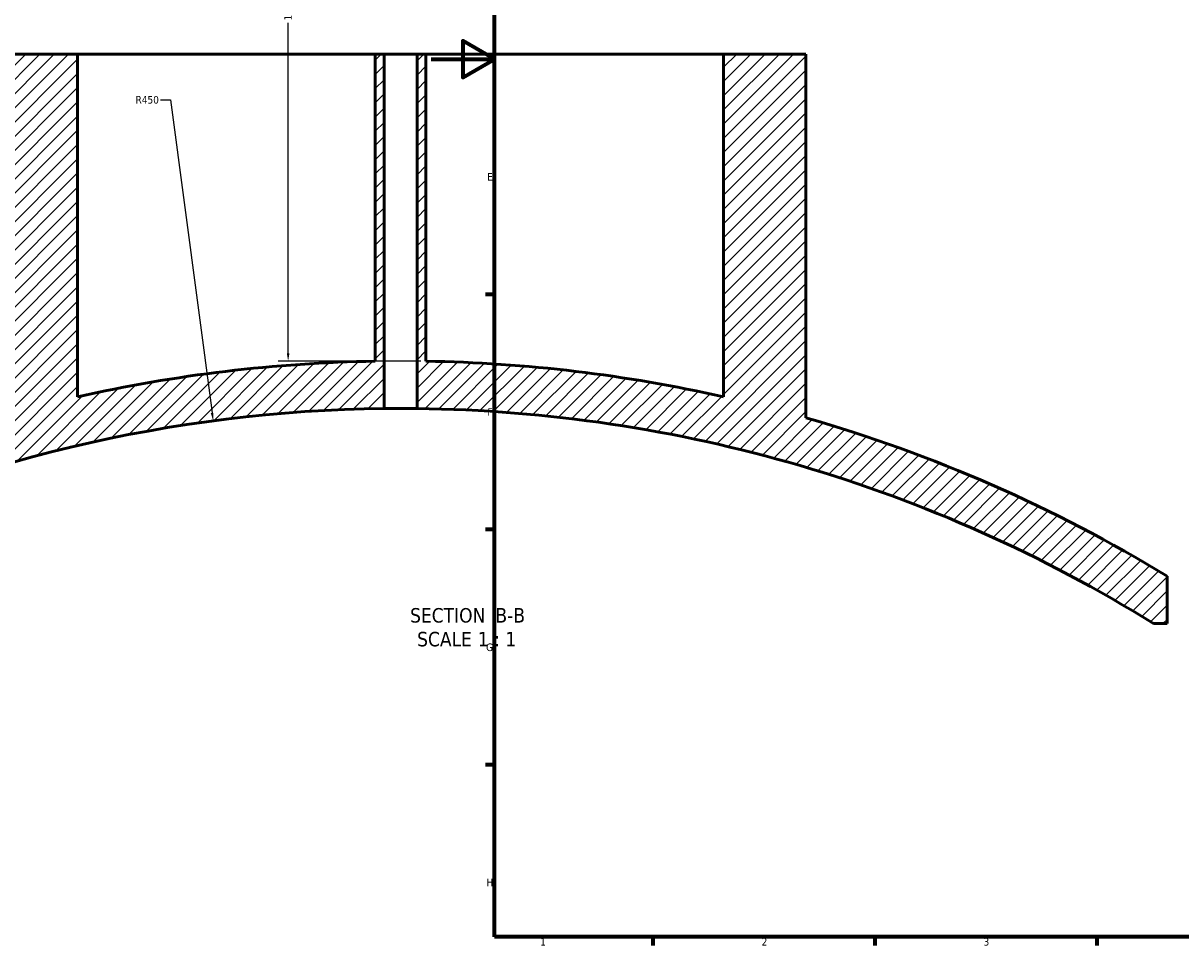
# Model space of a CAD drawing. Header units: millimetres. Extents: x -604 to 1145, y -275 to 910.
# Tile 2 of 10: x -129 to 237, y 17 to 308. Entities that reach past the tile are written whole.
import ezdxf

# ---------------------------------------------------------------- set-up
doc = ezdxf.new("R2010")
doc.units = ezdxf.units.MM
for name, color, linetype, lineweight in [('Border (ANSI)', 7, 'Continuous', 70), ('Dimension (ANSI)', 7, 'Continuous', 25), ('Hatch (ANSI)', 7, 'Continuous', 18), ('Symbol (ANSI)', 7, 'Continuous', 25), ('Visible (ANSI)', 7, 'Continuous', 50)]:
    doc.layers.add(name, color=color, linetype=linetype, lineweight=lineweight)
doc.styles.add('Label Text (ANSI)', font='tahoma.ttf')
doc.styles.add('Note Text (ANSI)', font='tahoma.ttf')
doc.dimstyles.new('Default - mm (ANSI)', dxfattribs={"dimtxt": 2.399999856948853, "dimasz": 2.5, "dimexe": 3.175, "dimexo": 1.6002, "dimgap": 0.7999999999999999, "dimtad": 0, "dimtoh": 1, "dimdec": 0, "dimrnd": 1e-08, "dimzin": 4, "dimdsep": 46, "dimtxsty": 'Note Text (ANSI)', "dimcen": 0.09, "dimdle": 10, "dimclrd": 256, "dimclre": 256, "dimclrt": 5, "dimadec": 1, "dimazin": 1, "dimtfac": 1.270000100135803, "dimtofl": 0, "dimtmove": 0, "dimatfit": 3, "dimfxl": 1, "dimtolj": 1, "dimtzin": 4, "dimlwd": -1, "dimlwe": -1, "dimarcsym": 0})

# ---------------------------------------------------------------- blocks, each defined once
blk = doc.blocks.new('Borders Default Border')
at = {"layer": 'Border (ANSI)'}
for p, q in [((20, 222.7499961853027), (17.20000028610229, 222.7499961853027)), ((20, 148.5000038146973), (17.20000028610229, 148.5000038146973)), ((20, 74.25000190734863), (17.20000028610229, 74.25000190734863)), ((70.08333206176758, 20), (70.08333206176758, 17.20000028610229)), ((140.1666641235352, 20), (140.1666641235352, 17.20000028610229)), ((210.2499961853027, 20), (210.2499961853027, 17.20000028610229))]:
    blk.add_line(p, q, dxfattribs=at)
at = {"layer": 'Border (ANSI)', "flags": 128}
for points in [[(20, 20), (20, 574.0000152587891), (820.9999847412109, 574.0000152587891), (820.9999847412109, 20), (20, 20)], [(0, 297.0000076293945), (20, 297.0000076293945), (10, 302.773494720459), (10, 291.2265014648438), (20, 297.0000076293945)]]:
    blk.add_lwpolyline(points, dxfattribs=at)
at = {"layer": 'Border (ANSI)', "color": 5, "true_color": 0x0000ff, "char_height": 2.39999994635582, "attachment_point": 7, "style": 'Note Text (ANSI)'}
for s, insert in [('E', (17.71423082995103, 258.6750000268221)), ('F', (17.77938474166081, 184.4250000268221)), ('G', (17.40381752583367, 110.1283225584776)), ('H', (17.52557601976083, 35.92500002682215)), ('1', (34.50022139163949, 17.20000005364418)), ('2', (104.39731425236, 17.20000005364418)), ('3', (174.4614475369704, 17.1494327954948))]:
    blk.add_mtext(s, dxfattribs=dict(at, insert=insert))
blk = doc.blocks.new('*D12')
at = {"layer": 'Defpoints', "color": 0, "transparency": 16777216}
for p in [(-78.45785921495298, 369.7348524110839), (-45.10844277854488, 201.6866201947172), (-1.597618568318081, 201.6866201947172)]:
    blk.add_point(p, dxfattribs=at)
at = {"layer": 'Dimension (ANSI)', "transparency": 16777216}
for p, q in [((-76.85765921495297, 369.7348524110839), (-41.93344277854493, 369.7348524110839)), ((-45.10844277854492, 367.2348524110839), (-45.10844277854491, 314.9700840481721)), ((-45.10844277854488, 204.1866201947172), (-45.10844277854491, 308.4475860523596)), ((-3.197818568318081, 201.6866201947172), (-48.28344277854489, 201.6866201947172))]:
    blk.add_line(p, q, dxfattribs=at)
for points in [[(-45.52510944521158, 367.2348524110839), (-44.69177611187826, 367.2348524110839), (-45.10844277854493, 369.7348524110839)], [(-45.52510944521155, 204.1866201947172), (-44.69177611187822, 204.1866201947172), (-45.10844277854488, 201.6866201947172)]]:
    blk.add_solid(points, dxfattribs=at)
at = {"layer": 'Dimension (ANSI)', "color": 5, "transparency": 16777216, "insert": (-46.36324457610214, 309.2475860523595), "char_height": 2.399999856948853, "attachment_point": 1, "rotation": 90, "style": 'Note Text (ANSI)'}
blk.add_mtext('\\A1;168', dxfattribs=at)
blk = doc.blocks.new('*D13')
at = {"layer": 'Defpoints', "color": 0, "transparency": 16777216}
for p in [(-68.785623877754, 182.8459938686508), (-9.597618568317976, -263.2445575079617)]:
    blk.add_point(p, dxfattribs=at)
at = {"layer": 'Dimension (ANSI)', "transparency": 16777216}
for p, q in [((-85.41269045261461, 284.1439294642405), (-82.22599541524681, 284.1439294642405)), ((-82.22599541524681, 284.1439294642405), (-69.1144461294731, 185.324274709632))]:
    blk.add_line(p, q, dxfattribs=at)
blk.add_solid([(-68.70139932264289, 185.3790784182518), (-69.52749293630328, 185.2694710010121), (-68.785623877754, 182.8459938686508)], dxfattribs=at)
at = {"layer": 'Dimension (ANSI)', "color": 5, "transparency": 16777216, "insert": (-93.29019166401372, 285.3930898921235), "char_height": 2.399999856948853, "attachment_point": 1, "style": 'Note Text (ANSI)'}
blk.add_mtext('\\A1;R450', dxfattribs=at)

msp = doc.modelspace()

# ---------------------------------------------------------------- hatches: boundary and pattern name
at = {"layer": 'Hatch (ANSI)'}
h = msp.add_hatch(dxfattribs=at)
h.set_pattern_fill('ANSI31', color=256, scale=25.4, style=0)
h.set_pattern_definition([(45, (0, 0), (-2.245064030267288, 2.245064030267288), [])])
edge = h.paths.add_edge_path()
edge.add_line((92.40238143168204, 298.5811888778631), (92.40238143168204, 190.4304362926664))
edge.add_ellipse((-9.597618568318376, -263.2445575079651), major_axis=(-453.6749938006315, 102.0000000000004), ratio=1, start_angle=270, end_angle=281.6853599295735)
edge.add_line((-1.597618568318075, 201.6866201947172), (-1.597618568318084, 298.5811888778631))
edge.add_line((-1.597618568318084, 298.5811888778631), (-4.397618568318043, 298.5811888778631))
edge.add_line((-4.397618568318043, 298.5811888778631), (-4.397618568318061, 186.7253970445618))
edge.add_ellipse((-9.597618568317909, -263.2445575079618), major_axis=(449.9699545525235, -5.1999999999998), ratio=1, start_angle=58.76890091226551, end_angle=90, ccw=False)
edge.add_line((228.1542785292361, 118.8209282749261), (232.4023814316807, 118.820928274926))
edge.add_line((232.4023814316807, 118.820928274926), (232.4023814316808, 133.820928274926))
edge.add_ellipse((-9.597618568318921, -263.2445575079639), major_axis=(-397.0654857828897, 241.9999999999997), ratio=1, start_angle=270, end_angle=285.3830721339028)
edge.add_line((118.4023814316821, 183.7912352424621), (118.4023814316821, 298.581188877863))
edge.add_line((118.4023814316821, 298.5811888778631), (92.40238143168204, 298.5811888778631))
edge = h.paths.add_edge_path()
edge.add_line((-111.597618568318, 190.4304362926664), (-111.597618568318, 298.581188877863))
edge.add_line((-111.597618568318, 298.5811888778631), (-137.597618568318, 298.5811888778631))
edge.add_line((-137.597618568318, 298.5811888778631), (-137.597618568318, 183.7912352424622))
edge.add_ellipse((-9.59761856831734, -263.2445575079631), major_axis=(-447.0357927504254, -128.0000000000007), ratio=1, start_angle=270, end_angle=279.2236853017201)
edge.add_line((-207.597618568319, 157.4940787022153), (-207.5976185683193, 140.8544402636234))
edge.add_ellipse((-9.59761856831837, -263.2445575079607), major_axis=(404.0989977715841, 198.0000000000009), ratio=1, start_angle=64.558218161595, end_angle=90, ccw=False)
edge.add_line((-14.79761856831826, 186.7253970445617), (-14.79761856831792, 298.5811888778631))
edge.add_line((-14.79761856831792, 298.5811888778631), (-17.59761856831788, 298.5811888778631))
edge.add_line((-17.59761856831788, 298.5811888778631), (-17.59761856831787, 201.6866201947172))
edge.add_ellipse((-9.597618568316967, -263.2445575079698), major_axis=(-464.931177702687, -8.00000000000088), ratio=1, start_angle=270, end_angle=281.6853599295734)

# ---------------------------------------------------------------- linework, layer by layer
at = {"layer": 'Visible (ANSI)'}
for p, q in [((-137.597618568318, 298.5811888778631), (-111.597618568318, 298.5811888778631)), ((-111.597618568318, 190.4304362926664), (-111.597618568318, 298.5811888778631)), ((-111.597618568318, 298.5811888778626), (-17.59761856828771, 298.5811888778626)), ((-17.59761856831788, 298.5811888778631), (-14.79761856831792, 298.5811888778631)), ((-17.59761856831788, 298.5811888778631), (-17.59761856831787, 201.6866201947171)), ((-14.7976185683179, 186.7253970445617), (-14.79761856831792, 298.5811888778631)), ((-14.79761856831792, 298.5811888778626), (-4.397618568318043, 298.5811888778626)), ((-4.397618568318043, 298.5811888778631), (-1.597618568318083, 298.5811888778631)), ((-4.397618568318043, 298.5811888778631), (-4.397618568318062, 186.7253970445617)), ((-1.597618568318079, 201.6866201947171), (-1.597618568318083, 298.5811888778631)), ((-1.597618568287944, 298.5811888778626), (92.402381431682, 298.5811888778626)), ((92.40238143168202, 298.5811888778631), (92.40238143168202, 190.4304362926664)), ((92.40238143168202, 298.5811888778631), (118.4023814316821, 298.5811888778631)), ((118.4023814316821, 183.7912352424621), (118.4023814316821, 298.5811888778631)), ((232.4023814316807, 118.820928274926), (232.4023814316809, 133.820928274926)), ((228.1542785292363, 118.820928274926), (232.4023814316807, 118.820928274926))]:
    msp.add_line(p, q, dxfattribs=at)
for centre, radius, start, end in [((-9.597618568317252, -263.2445575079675), 465.0000000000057, 90.98578247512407, 102.6711424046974), ((-9.597618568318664, -263.2445575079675), 465.0000000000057, 77.32885759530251, 89.01421752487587), ((-9.59761856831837, -263.2445575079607), 449.9999999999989, 90.66209929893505, 116.1038811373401), ((-9.597618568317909, -263.2445575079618), 450, 58.10680161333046, 89.33790070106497), ((-9.59761856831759, -263.2445575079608), 464.999999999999, 58.63889331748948, 74.02196545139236)]:
    msp.add_arc(centre, radius, start, end, dxfattribs=at)
msp.add_open_spline([(-4.397618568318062, 186.7253970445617), (-4.397618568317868, 186.7253970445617), (-4.52810792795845, 186.7269643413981), (-5.058788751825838, 186.7326301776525), (-5.458979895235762, 186.7366474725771), (-6.382346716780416, 186.7441925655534), (-6.967071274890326, 186.7482097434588), (-8.24824203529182, 186.7538753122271), (-8.944688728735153, 186.7554424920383), (-10.25054840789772, 186.7554424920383), (-10.94699510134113, 186.7538753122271), (-12.22816586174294, 186.7482097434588), (-12.81289041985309, 186.7441925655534), (-13.73625724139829, 186.7366474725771), (-14.13644838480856, 186.7326301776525), (-14.66712920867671, 186.7269643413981), (-14.79761856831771, 186.7253970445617), (-14.7976185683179, 186.7253970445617)], degree=3, knots=[0, 0, 0, 0, 0.1958789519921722, 0.1958789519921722, 0.3917579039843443, 0.3917579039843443, 0.5876368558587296, 0.5876368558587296, 0.7835158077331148, 0.7835158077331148, 0.9793947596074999, 0.9793947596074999, 1.175273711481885, 1.175273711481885, 1.371152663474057, 1.371152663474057, 1.567031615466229, 1.567031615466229, 1.567031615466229, 1.567031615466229], dxfattribs=at)

# ---------------------------------------------------------------- block references
msp.add_blockref('Borders Default Border', (0, 0))

# ---------------------------------------------------------------- texts
at = {"layer": 'Symbol (ANSI)', "char_height": 4.571999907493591, "attachment_point": 7, "style": 'Label Text (ANSI)'}
for s, insert in [('SECTION', (-6.603762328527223, 119.0755835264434)), (' B-B', (18.63048582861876, 119.1719141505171)), ('SCALE', (-4.38074868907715, 111.5627261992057)), (' 1 : 1', (13.08777004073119, 111.6442367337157))]:
    msp.add_mtext(s, dxfattribs=dict(at, insert=insert))

# ---------------------------------------------------------------- dimensions: what is measured, and where the dimension line sits
at = {"layer": 'Dimension (ANSI)'}
dim = msp.add_linear_dim(base=(-45.10844277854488, 201.6866201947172), p1=(-78.45785921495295, 369.7348524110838), p2=(-1.59761856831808, 201.6866201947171), angle=90, dimstyle='Default - mm (ANSI)', override={"dimgap": 0.7999999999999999, "dimtoh": 0, "dimdec": 0, "dimtol": 0, "dimlim": 0, "dimtp": 0, "dimtm": -0, "dimtdec": 2, "dimatfit": 1}, dxfattribs=at)
dim.commit()
dim.dimension.update_dxf_attribs({"geometry": '*D12', "text_midpoint": (-45.10844277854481, 311.7088350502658), "dimtype": 160})
dim = msp.add_radius_dim(center=(-9.597618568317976, -263.2445575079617), mpoint=(-68.785623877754, 182.8459938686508), dimstyle='Default - mm (ANSI)', override={"dimgap": 0.7999999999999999, "dimtih": 1, "dimdec": 0, "dimlfac": 1, "dimcen": 0, "dimtol": 0, "dimlim": 0, "dimtp": 0, "dimtm": -0, "dimtdec": 2}, dxfattribs=at)
dim.commit()
dim.dimension.update_dxf_attribs({"geometry": '*D13', "text_midpoint": (-89.75144105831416, 284.1439294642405), "dimtype": 164})

doc.saveas('drawing.dxf')
